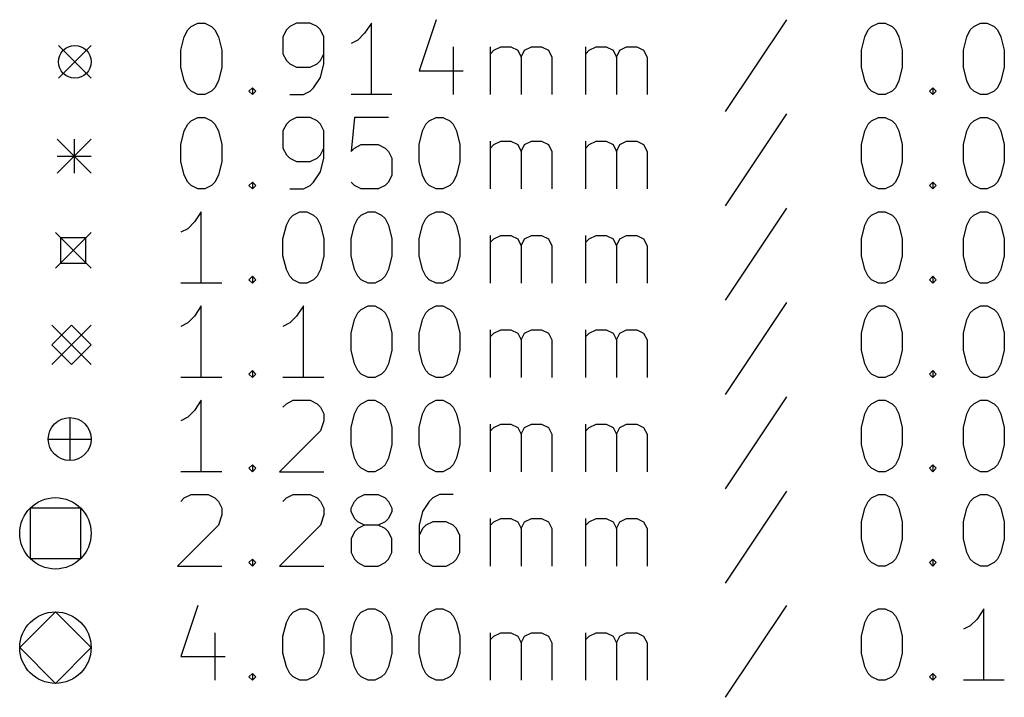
# Model space of a CAD drawing. Extents: x -2 to 158, y -158 to -1.
# Tile 3 of 8: x -2 to 26, y -37 to -18. Entities that reach past the tile are written whole.
import ezdxf

# ---------------------------------------------------------------- set-up
doc = ezdxf.new("R2010")
doc.units = 0
doc.layers.add('BLACK', color=7, linetype='CONTINUOUS')

msp = doc.modelspace()

# ---------------------------------------------------------------- linework, layer by layer
at = {"layer": 'BLACK', "linetype": 'CONTINUOUS'}
for p, q in [((9.655387, -18.4196), (9.179197, -19.848171)), ((19.464912, -18.4196), (17.750627, -20.991028)), ((2.607768, -18.89579), (2.703006, -18.705314)), ((2.703006, -18.705314), (2.798244, -18.610076)), ((2.798244, -18.610076), (2.98872, -18.514838)), ((2.98872, -18.514838), (3.179197, -18.514838)), ((3.179197, -18.514838), (3.369673, -18.610076)), ((3.369673, -18.610076), (3.464911, -18.705314)), ((3.464911, -18.705314), (3.560149, -18.89579)), ((5.464911, -18.705314), (5.369673, -18.89579)), ((5.560149, -18.610076), (5.464911, -18.705314)), ((5.750625, -18.514838), (5.560149, -18.610076)), ((6.131578, -18.514838), (5.750625, -18.514838)), ((6.322054, -18.610076), (6.131578, -18.514838)), ((6.417292, -18.705314), (6.322054, -18.610076)), ((6.51253, -18.89579), (6.417292, -18.705314)), ((7.845863, -18.514838), (7.655387, -18.800552)), ((7.845863, -20.514838), (7.845863, -18.514838)), ((21.655389, -18.89579), (21.750627, -18.705314)), ((21.750627, -18.705314), (21.845865, -18.610076)), ((21.845865, -18.610076), (22.036341, -18.514838)), ((22.036341, -18.514838), (22.226818, -18.514838)), ((22.226818, -18.514838), (22.417294, -18.610076)), ((22.417294, -18.610076), (22.512532, -18.705314)), ((22.512532, -18.705314), (22.60777, -18.89579)), ((24.512532, -18.89579), (24.60777, -18.705314)), ((24.60777, -18.705314), (24.703008, -18.610076)), ((24.703008, -18.610076), (24.893484, -18.514838)), ((24.893484, -18.514838), (25.083961, -18.514838)), ((25.083961, -18.514838), (25.274437, -18.610076)), ((25.274437, -18.610076), (25.369675, -18.705314)), ((25.369675, -18.705314), (25.464913, -18.89579)), ((2.51253, -19.276742), (2.607768, -18.89579)), ((3.560149, -18.89579), (3.655387, -19.276742)), ((5.369673, -18.89579), (5.369673, -19.37198)), ((6.51253, -19.657695), (6.51253, -18.89579)), ((7.464911, -18.991028), (7.274435, -19.086266)), ((7.655387, -18.800552), (7.464911, -18.991028)), ((21.560151, -19.276742), (21.655389, -18.89579)), ((22.60777, -18.89579), (22.703008, -19.276742)), ((24.417294, -19.276742), (24.512532, -18.89579)), ((25.464913, -18.89579), (25.560151, -19.276742)), ((-0.9144, -19.1428), (0, -20.0572)), ((0, -19.1428), (-0.9144, -20.0572)), ((2.51253, -19.752933), (2.51253, -19.276742)), ((3.655387, -19.276742), (3.655387, -19.752933)), ((10.131578, -19.181504), (10.131578, -20.514838)), ((11.179197, -20.514838), (11.179197, -19.181504)), ((11.179197, -19.37198), (11.274435, -19.276742)), ((11.274435, -19.276742), (11.464911, -19.181504)), ((11.464911, -19.181504), (11.750626, -19.181504)), ((11.750626, -19.181504), (11.941102, -19.276742)), ((11.941102, -19.276742), (12.03634, -19.467219)), ((12.03634, -19.467219), (12.131578, -19.276742)), ((12.131578, -19.276742), (12.322054, -19.181504)), ((12.322054, -19.181504), (12.607768, -19.181504)), ((12.607768, -19.181504), (12.798245, -19.276742)), ((12.798245, -19.276742), (12.893483, -19.467219)), ((13.845864, -20.514838), (13.845864, -19.181504)), ((13.845864, -19.37198), (13.941102, -19.276742)), ((13.941102, -19.276742), (14.131578, -19.181504)), ((14.131578, -19.181504), (14.417293, -19.181504)), ((14.417293, -19.181504), (14.607769, -19.276742)), ((14.607769, -19.276742), (14.703007, -19.467219)), ((14.703007, -19.467219), (14.798245, -19.276742)), ((14.798245, -19.276742), (14.988721, -19.181504)), ((14.988721, -19.181504), (15.274435, -19.181504)), ((15.274435, -19.181504), (15.464912, -19.276742)), ((15.464912, -19.276742), (15.56015, -19.467219)), ((21.560151, -19.752933), (21.560151, -19.276742)), ((22.703008, -19.276742), (22.703008, -19.752933)), ((24.417294, -19.752933), (24.417294, -19.276742)), ((25.560151, -19.276742), (25.560151, -19.752933)), ((5.369673, -19.37198), (5.464911, -19.562457)), ((5.464911, -19.562457), (5.560149, -19.657695)), ((6.322054, -19.657695), (6.417292, -19.562457)), ((6.417292, -19.562457), (6.51253, -19.37198)), ((12.03634, -19.467219), (12.03634, -20.514838)), ((12.893483, -19.467219), (12.893483, -20.514838)), ((14.703007, -19.467219), (14.703007, -20.514838)), ((15.56015, -19.467219), (15.56015, -20.514838)), ((2.607768, -20.133885), (2.51253, -19.752933)), ((3.655387, -19.752933), (3.560149, -20.133885)), ((5.560149, -19.657695), (5.750625, -19.752933)), ((5.750625, -19.752933), (6.131578, -19.752933)), ((6.131578, -19.752933), (6.322054, -19.657695)), ((6.417292, -20.038647), (6.51253, -19.657695)), ((21.655389, -20.133885), (21.560151, -19.752933)), ((22.703008, -19.752933), (22.60777, -20.133885)), ((24.512532, -20.133885), (24.417294, -19.752933)), ((25.560151, -19.752933), (25.464913, -20.133885)), ((6.226816, -20.324361), (6.417292, -20.038647)), ((9.179197, -19.848171), (10.417292, -19.848171)), ((2.703006, -20.324361), (2.607768, -20.133885)), ((2.798244, -20.4196), (2.703006, -20.324361)), ((3.464911, -20.324361), (3.369673, -20.4196)), ((3.560149, -20.133885), (3.464911, -20.324361)), ((4.417292, -20.4196), (4.51253, -20.324361)), ((4.51253, -20.324361), (4.607768, -20.4196)), ((4.51253, -20.324361), (4.51253, -20.514838)), ((6.131578, -20.4196), (6.226816, -20.324361)), ((21.750627, -20.324361), (21.655389, -20.133885)), ((21.845865, -20.4196), (21.750627, -20.324361)), ((22.512532, -20.324361), (22.417294, -20.4196)), ((22.60777, -20.133885), (22.512532, -20.324361)), ((23.464913, -20.4196), (23.560151, -20.324361)), ((23.560151, -20.324361), (23.655389, -20.4196)), ((23.560151, -20.324361), (23.560151, -20.514838)), ((24.60777, -20.324361), (24.512532, -20.133885)), ((24.703008, -20.4196), (24.60777, -20.324361)), ((25.369675, -20.324361), (25.274437, -20.4196)), ((25.464913, -20.133885), (25.369675, -20.324361)), ((2.98872, -20.514838), (2.798244, -20.4196)), ((3.179197, -20.514838), (2.98872, -20.514838)), ((3.369673, -20.4196), (3.179197, -20.514838)), ((4.51253, -20.514838), (4.417292, -20.4196)), ((4.607768, -20.4196), (4.51253, -20.514838)), ((5.560149, -20.514838), (5.941101, -20.514838)), ((5.941101, -20.514838), (6.131578, -20.4196)), ((8.417292, -20.514838), (7.274435, -20.514838)), ((22.036341, -20.514838), (21.845865, -20.4196)), ((22.226818, -20.514838), (22.036341, -20.514838)), ((22.417294, -20.4196), (22.226818, -20.514838)), ((23.560151, -20.514838), (23.464913, -20.4196)), ((23.655389, -20.4196), (23.560151, -20.514838)), ((24.893484, -20.514838), (24.703008, -20.4196)), ((25.083961, -20.514838), (24.893484, -20.514838)), ((25.274437, -20.4196), (25.083961, -20.514838)), ((2.798244, -21.250076), (2.98872, -21.154838)), ((2.98872, -21.154838), (3.179197, -21.154838)), ((3.179197, -21.154838), (3.369673, -21.250076)), ((5.750625, -21.154838), (5.560149, -21.250076)), ((6.131578, -21.154838), (5.750625, -21.154838)), ((6.322054, -21.250076), (6.131578, -21.154838)), ((7.369673, -21.154838), (7.274435, -22.107219)), ((8.322054, -21.154838), (7.369673, -21.154838)), ((9.464911, -21.250076), (9.655387, -21.154838)), ((9.655387, -21.154838), (9.845864, -21.154838)), ((9.845864, -21.154838), (10.03634, -21.250076)), ((19.464912, -21.0596), (17.750627, -23.631028)), ((21.845865, -21.250076), (22.036341, -21.154838)), ((22.036341, -21.154838), (22.226818, -21.154838)), ((22.226818, -21.154838), (22.417294, -21.250076)), ((24.703008, -21.250076), (24.893484, -21.154838)), ((24.893484, -21.154838), (25.083961, -21.154838)), ((25.083961, -21.154838), (25.274437, -21.250076)), ((2.607768, -21.53579), (2.703006, -21.345314)), ((2.703006, -21.345314), (2.798244, -21.250076)), ((3.369673, -21.250076), (3.464911, -21.345314)), ((3.464911, -21.345314), (3.560149, -21.53579)), ((5.464911, -21.345314), (5.369673, -21.53579)), ((5.560149, -21.250076), (5.464911, -21.345314)), ((6.417292, -21.345314), (6.322054, -21.250076)), ((6.51253, -21.53579), (6.417292, -21.345314)), ((9.274435, -21.53579), (9.369673, -21.345314)), ((9.369673, -21.345314), (9.464911, -21.250076)), ((10.03634, -21.250076), (10.131578, -21.345314)), ((10.131578, -21.345314), (10.226816, -21.53579)), ((21.655389, -21.53579), (21.750627, -21.345314)), ((21.750627, -21.345314), (21.845865, -21.250076)), ((22.417294, -21.250076), (22.512532, -21.345314)), ((22.512532, -21.345314), (22.60777, -21.53579)), ((24.512532, -21.53579), (24.60777, -21.345314)), ((24.60777, -21.345314), (24.703008, -21.250076)), ((25.274437, -21.250076), (25.369675, -21.345314)), ((25.369675, -21.345314), (25.464913, -21.53579)), ((-0.95, -21.765), (0, -22.715)), ((0, -21.765), (-0.95, -22.715)), ((-0.475, -21.765), (-0.475, -22.715)), ((2.51253, -21.916742), (2.607768, -21.53579)), ((3.560149, -21.53579), (3.655387, -21.916742)), ((5.369673, -21.53579), (5.369673, -22.01198)), ((6.51253, -22.297695), (6.51253, -21.53579)), ((9.179197, -21.916742), (9.274435, -21.53579)), ((10.226816, -21.53579), (10.322054, -21.916742)), ((21.560151, -21.916742), (21.655389, -21.53579)), ((22.60777, -21.53579), (22.703008, -21.916742)), ((24.417294, -21.916742), (24.512532, -21.53579)), ((25.464913, -21.53579), (25.560151, -21.916742)), ((2.51253, -22.392933), (2.51253, -21.916742)), ((3.655387, -21.916742), (3.655387, -22.392933)), ((5.369673, -22.01198), (5.464911, -22.202457)), ((6.417292, -22.202457), (6.51253, -22.01198)), ((7.274435, -22.107219), (7.369673, -22.01198)), ((7.369673, -22.01198), (7.560149, -21.916742)), ((7.560149, -21.916742), (8.03634, -21.916742)), ((8.03634, -21.916742), (8.226816, -22.01198)), ((8.226816, -22.01198), (8.322054, -22.107219)), ((9.179197, -22.392933), (9.179197, -21.916742)), ((10.322054, -21.916742), (10.322054, -22.392933)), ((11.179197, -23.154838), (11.179197, -21.821504)), ((11.179197, -22.01198), (11.274435, -21.916742)), ((11.274435, -21.916742), (11.464911, -21.821504)), ((11.464911, -21.821504), (11.750626, -21.821504)), ((11.750626, -21.821504), (11.941102, -21.916742)), ((11.941102, -21.916742), (12.03634, -22.107219)), ((12.03634, -22.107219), (12.131578, -21.916742)), ((12.131578, -21.916742), (12.322054, -21.821504)), ((12.322054, -21.821504), (12.607768, -21.821504)), ((12.607768, -21.821504), (12.798245, -21.916742)), ((12.798245, -21.916742), (12.893483, -22.107219)), ((13.845864, -23.154838), (13.845864, -21.821504)), ((13.845864, -22.01198), (13.941102, -21.916742)), ((13.941102, -21.916742), (14.131578, -21.821504)), ((14.131578, -21.821504), (14.417293, -21.821504)), ((14.417293, -21.821504), (14.607769, -21.916742)), ((14.607769, -21.916742), (14.703007, -22.107219)), ((14.703007, -22.107219), (14.798245, -21.916742)), ((14.798245, -21.916742), (14.988721, -21.821504)), ((14.988721, -21.821504), (15.274435, -21.821504)), ((15.274435, -21.821504), (15.464912, -21.916742)), ((15.464912, -21.916742), (15.56015, -22.107219)), ((21.560151, -22.392933), (21.560151, -21.916742)), ((22.703008, -21.916742), (22.703008, -22.392933)), ((24.417294, -22.392933), (24.417294, -21.916742)), ((25.560151, -21.916742), (25.560151, -22.392933)), ((-0.95, -22.24), (0, -22.24)), ((5.464911, -22.202457), (5.560149, -22.297695)), ((5.560149, -22.297695), (5.750625, -22.392933)), ((6.131578, -22.392933), (6.322054, -22.297695)), ((6.322054, -22.297695), (6.417292, -22.202457)), ((6.417292, -22.678647), (6.51253, -22.297695)), ((8.322054, -22.107219), (8.417292, -22.297695)), ((8.417292, -22.297695), (8.417292, -22.773885)), ((12.03634, -22.107219), (12.03634, -23.154838)), ((12.893483, -22.107219), (12.893483, -23.154838)), ((14.703007, -22.107219), (14.703007, -23.154838)), ((15.56015, -22.107219), (15.56015, -23.154838)), ((2.607768, -22.773885), (2.51253, -22.392933)), ((3.655387, -22.392933), (3.560149, -22.773885)), ((5.750625, -22.392933), (6.131578, -22.392933)), ((9.274435, -22.773885), (9.179197, -22.392933)), ((10.322054, -22.392933), (10.226816, -22.773885)), ((21.655389, -22.773885), (21.560151, -22.392933)), ((22.703008, -22.392933), (22.60777, -22.773885)), ((24.512532, -22.773885), (24.417294, -22.392933)), ((25.560151, -22.392933), (25.464913, -22.773885)), ((2.703006, -22.964361), (2.607768, -22.773885)), ((3.560149, -22.773885), (3.464911, -22.964361)), ((6.226816, -22.964361), (6.417292, -22.678647)), ((8.417292, -22.773885), (8.322054, -22.964361)), ((9.369673, -22.964361), (9.274435, -22.773885)), ((10.226816, -22.773885), (10.131578, -22.964361)), ((21.750627, -22.964361), (21.655389, -22.773885)), ((22.60777, -22.773885), (22.512532, -22.964361)), ((24.60777, -22.964361), (24.512532, -22.773885)), ((25.464913, -22.773885), (25.369675, -22.964361)), ((2.798244, -23.0596), (2.703006, -22.964361)), ((2.98872, -23.154838), (2.798244, -23.0596)), ((3.369673, -23.0596), (3.179197, -23.154838)), ((3.464911, -22.964361), (3.369673, -23.0596)), ((4.417292, -23.0596), (4.51253, -22.964361)), ((4.51253, -23.154838), (4.417292, -23.0596)), ((4.51253, -22.964361), (4.607768, -23.0596)), ((4.51253, -22.964361), (4.51253, -23.154838)), ((4.607768, -23.0596), (4.51253, -23.154838)), ((5.941101, -23.154838), (6.131578, -23.0596)), ((6.131578, -23.0596), (6.226816, -22.964361)), ((7.369673, -23.0596), (7.274435, -22.964361)), ((7.560149, -23.154838), (7.369673, -23.0596)), ((8.226816, -23.0596), (8.03634, -23.154838)), ((8.322054, -22.964361), (8.226816, -23.0596)), ((9.464911, -23.0596), (9.369673, -22.964361)), ((9.655387, -23.154838), (9.464911, -23.0596)), ((10.03634, -23.0596), (9.845864, -23.154838)), ((10.131578, -22.964361), (10.03634, -23.0596)), ((21.845865, -23.0596), (21.750627, -22.964361)), ((22.036341, -23.154838), (21.845865, -23.0596)), ((22.417294, -23.0596), (22.226818, -23.154838)), ((22.512532, -22.964361), (22.417294, -23.0596)), ((23.464913, -23.0596), (23.560151, -22.964361)), ((23.560151, -23.154838), (23.464913, -23.0596)), ((23.560151, -22.964361), (23.655389, -23.0596)), ((23.560151, -22.964361), (23.560151, -23.154838)), ((23.655389, -23.0596), (23.560151, -23.154838)), ((24.703008, -23.0596), (24.60777, -22.964361)), ((24.893484, -23.154838), (24.703008, -23.0596)), ((25.274437, -23.0596), (25.083961, -23.154838)), ((25.369675, -22.964361), (25.274437, -23.0596)), ((3.179197, -23.154838), (2.98872, -23.154838)), ((5.560149, -23.154838), (5.941101, -23.154838)), ((8.03634, -23.154838), (7.560149, -23.154838)), ((9.845864, -23.154838), (9.655387, -23.154838)), ((22.226818, -23.154838), (22.036341, -23.154838)), ((25.083961, -23.154838), (24.893484, -23.154838)), ((19.464912, -23.6996), (17.750627, -26.271028)), ((3.083958, -23.794838), (2.893482, -24.080552)), ((3.083958, -25.794838), (3.083958, -23.794838)), ((5.560149, -23.985314), (5.655387, -23.890076)), ((5.655387, -23.890076), (5.845863, -23.794838)), ((5.845863, -23.794838), (6.03634, -23.794838)), ((6.03634, -23.794838), (6.226816, -23.890076)), ((6.226816, -23.890076), (6.322054, -23.985314)), ((7.464911, -23.985314), (7.560149, -23.890076)), ((7.560149, -23.890076), (7.750625, -23.794838)), ((7.750625, -23.794838), (7.941102, -23.794838)), ((7.941102, -23.794838), (8.131578, -23.890076)), ((8.131578, -23.890076), (8.226816, -23.985314)), ((9.369673, -23.985314), (9.464911, -23.890076)), ((9.464911, -23.890076), (9.655387, -23.794838)), ((9.655387, -23.794838), (9.845864, -23.794838)), ((9.845864, -23.794838), (10.03634, -23.890076)), ((10.03634, -23.890076), (10.131578, -23.985314)), ((21.750627, -23.985314), (21.845865, -23.890076)), ((21.845865, -23.890076), (22.036341, -23.794838)), ((22.036341, -23.794838), (22.226818, -23.794838)), ((22.226818, -23.794838), (22.417294, -23.890076)), ((22.417294, -23.890076), (22.512532, -23.985314)), ((24.60777, -23.985314), (24.703008, -23.890076)), ((24.703008, -23.890076), (24.893484, -23.794838)), ((24.893484, -23.794838), (25.083961, -23.794838)), ((25.083961, -23.794838), (25.274437, -23.890076)), ((25.274437, -23.890076), (25.369675, -23.985314)), ((2.893482, -24.080552), (2.703006, -24.271028)), ((5.369673, -24.556742), (5.464911, -24.17579)), ((5.464911, -24.17579), (5.560149, -23.985314)), ((6.322054, -23.985314), (6.417292, -24.17579)), ((6.417292, -24.17579), (6.51253, -24.556742)), ((7.274435, -24.556742), (7.369673, -24.17579)), ((7.369673, -24.17579), (7.464911, -23.985314)), ((8.226816, -23.985314), (8.322054, -24.17579)), ((8.322054, -24.17579), (8.417292, -24.556742)), ((9.179197, -24.556742), (9.274435, -24.17579)), ((9.274435, -24.17579), (9.369673, -23.985314)), ((10.131578, -23.985314), (10.226816, -24.17579)), ((10.226816, -24.17579), (10.322054, -24.556742)), ((21.560151, -24.556742), (21.655389, -24.17579)), ((21.655389, -24.17579), (21.750627, -23.985314)), ((22.512532, -23.985314), (22.60777, -24.17579)), ((22.60777, -24.17579), (22.703008, -24.556742)), ((24.417294, -24.556742), (24.512532, -24.17579)), ((24.512532, -24.17579), (24.60777, -23.985314)), ((25.369675, -23.985314), (25.464913, -24.17579)), ((25.464913, -24.17579), (25.560151, -24.556742)), ((-1, -24.38), (0, -25.38)), ((0, -24.38), (-1, -25.38)), ((-0.146443, -24.526443), (-0.853557, -24.526443)), ((-0.853557, -24.526443), (-0.853557, -25.233557)), ((-0.146443, -25.233557), (-0.146443, -24.526443)), ((2.703006, -24.271028), (2.51253, -24.366266)), ((11.179197, -25.794838), (11.179197, -24.461504)), ((11.274435, -24.556742), (11.464911, -24.461504)), ((11.464911, -24.461504), (11.750626, -24.461504)), ((11.750626, -24.461504), (11.941102, -24.556742)), ((12.131578, -24.556742), (12.322054, -24.461504)), ((12.322054, -24.461504), (12.607768, -24.461504)), ((12.607768, -24.461504), (12.798245, -24.556742)), ((13.845864, -25.794838), (13.845864, -24.461504)), ((13.941102, -24.556742), (14.131578, -24.461504)), ((14.131578, -24.461504), (14.417293, -24.461504)), ((14.417293, -24.461504), (14.607769, -24.556742)), ((14.798245, -24.556742), (14.988721, -24.461504)), ((14.988721, -24.461504), (15.274435, -24.461504)), ((15.274435, -24.461504), (15.464912, -24.556742)), ((5.369673, -25.032933), (5.369673, -24.556742)), ((6.51253, -24.556742), (6.51253, -25.032933)), ((7.274435, -25.032933), (7.274435, -24.556742)), ((8.417292, -24.556742), (8.417292, -25.032933)), ((9.179197, -25.032933), (9.179197, -24.556742)), ((10.322054, -24.556742), (10.322054, -25.032933)), ((11.179197, -24.65198), (11.274435, -24.556742)), ((11.941102, -24.556742), (12.03634, -24.747219)), ((12.03634, -24.747219), (12.131578, -24.556742)), ((12.03634, -24.747219), (12.03634, -25.794838)), ((12.798245, -24.556742), (12.893483, -24.747219)), ((12.893483, -24.747219), (12.893483, -25.794838)), ((13.845864, -24.65198), (13.941102, -24.556742)), ((14.607769, -24.556742), (14.703007, -24.747219)), ((14.703007, -24.747219), (14.798245, -24.556742)), ((14.703007, -24.747219), (14.703007, -25.794838)), ((15.464912, -24.556742), (15.56015, -24.747219)), ((15.56015, -24.747219), (15.56015, -25.794838)), ((21.560151, -25.032933), (21.560151, -24.556742)), ((22.703008, -24.556742), (22.703008, -25.032933)), ((24.417294, -25.032933), (24.417294, -24.556742)), ((25.560151, -24.556742), (25.560151, -25.032933)), ((5.464911, -25.413885), (5.369673, -25.032933)), ((6.51253, -25.032933), (6.417292, -25.413885)), ((7.369673, -25.413885), (7.274435, -25.032933)), ((8.417292, -25.032933), (8.322054, -25.413885)), ((9.274435, -25.413885), (9.179197, -25.032933)), ((10.322054, -25.032933), (10.226816, -25.413885)), ((21.655389, -25.413885), (21.560151, -25.032933)), ((22.703008, -25.032933), (22.60777, -25.413885)), ((24.512532, -25.413885), (24.417294, -25.032933)), ((25.560151, -25.032933), (25.464913, -25.413885)), ((-0.853557, -25.233557), (-0.146443, -25.233557)), ((4.417292, -25.6996), (4.51253, -25.604361)), ((4.51253, -25.604361), (4.607768, -25.6996)), ((4.51253, -25.604361), (4.51253, -25.794838)), ((5.560149, -25.604361), (5.464911, -25.413885)), ((5.655387, -25.6996), (5.560149, -25.604361)), ((6.322054, -25.604361), (6.226816, -25.6996)), ((6.417292, -25.413885), (6.322054, -25.604361)), ((7.464911, -25.604361), (7.369673, -25.413885)), ((7.560149, -25.6996), (7.464911, -25.604361)), ((8.226816, -25.604361), (8.131578, -25.6996)), ((8.322054, -25.413885), (8.226816, -25.604361)), ((9.369673, -25.604361), (9.274435, -25.413885)), ((9.464911, -25.6996), (9.369673, -25.604361)), ((10.131578, -25.604361), (10.03634, -25.6996)), ((10.226816, -25.413885), (10.131578, -25.604361)), ((21.750627, -25.604361), (21.655389, -25.413885)), ((21.845865, -25.6996), (21.750627, -25.604361)), ((22.512532, -25.604361), (22.417294, -25.6996)), ((22.60777, -25.413885), (22.512532, -25.604361)), ((23.464913, -25.6996), (23.560151, -25.604361)), ((23.560151, -25.604361), (23.655389, -25.6996)), ((23.560151, -25.604361), (23.560151, -25.794838)), ((24.60777, -25.604361), (24.512532, -25.413885)), ((24.703008, -25.6996), (24.60777, -25.604361)), ((25.369675, -25.604361), (25.274437, -25.6996)), ((25.464913, -25.413885), (25.369675, -25.604361)), ((3.655387, -25.794838), (2.51253, -25.794838)), ((4.51253, -25.794838), (4.417292, -25.6996)), ((4.607768, -25.6996), (4.51253, -25.794838)), ((5.845863, -25.794838), (5.655387, -25.6996)), ((6.03634, -25.794838), (5.845863, -25.794838)), ((6.226816, -25.6996), (6.03634, -25.794838)), ((7.750625, -25.794838), (7.560149, -25.6996)), ((7.941102, -25.794838), (7.750625, -25.794838)), ((8.131578, -25.6996), (7.941102, -25.794838)), ((9.655387, -25.794838), (9.464911, -25.6996)), ((9.845864, -25.794838), (9.655387, -25.794838)), ((10.03634, -25.6996), (9.845864, -25.794838)), ((22.036341, -25.794838), (21.845865, -25.6996)), ((22.226818, -25.794838), (22.036341, -25.794838)), ((22.417294, -25.6996), (22.226818, -25.794838)), ((23.560151, -25.794838), (23.464913, -25.6996)), ((23.655389, -25.6996), (23.560151, -25.794838)), ((24.893484, -25.794838), (24.703008, -25.6996)), ((25.083961, -25.794838), (24.893484, -25.794838)), ((25.274437, -25.6996), (25.083961, -25.794838)), ((3.083958, -26.434838), (2.893482, -26.720552)), ((3.083958, -28.434838), (3.083958, -26.434838)), ((5.941101, -26.434838), (5.750625, -26.720552)), ((5.941101, -28.434838), (5.941101, -26.434838)), ((7.560149, -26.530076), (7.750625, -26.434838)), ((7.750625, -26.434838), (7.941102, -26.434838)), ((7.941102, -26.434838), (8.131578, -26.530076)), ((9.464911, -26.530076), (9.655387, -26.434838)), ((9.655387, -26.434838), (9.845864, -26.434838)), ((9.845864, -26.434838), (10.03634, -26.530076)), ((19.464912, -26.3396), (17.750627, -28.911028)), ((21.845865, -26.530076), (22.036341, -26.434838)), ((22.036341, -26.434838), (22.226818, -26.434838)), ((22.226818, -26.434838), (22.417294, -26.530076)), ((24.703008, -26.530076), (24.893484, -26.434838)), ((24.893484, -26.434838), (25.083961, -26.434838)), ((25.083961, -26.434838), (25.274437, -26.530076)), ((2.893482, -26.720552), (2.703006, -26.911028)), ((5.750625, -26.720552), (5.560149, -26.911028)), ((7.369673, -26.81579), (7.464911, -26.625314)), ((7.464911, -26.625314), (7.560149, -26.530076)), ((8.131578, -26.530076), (8.226816, -26.625314)), ((8.226816, -26.625314), (8.322054, -26.81579)), ((9.274435, -26.81579), (9.369673, -26.625314)), ((9.369673, -26.625314), (9.464911, -26.530076)), ((10.03634, -26.530076), (10.131578, -26.625314)), ((10.131578, -26.625314), (10.226816, -26.81579)), ((21.655389, -26.81579), (21.750627, -26.625314)), ((21.750627, -26.625314), (21.845865, -26.530076)), ((22.417294, -26.530076), (22.512532, -26.625314)), ((22.512532, -26.625314), (22.60777, -26.81579)), ((24.512532, -26.81579), (24.60777, -26.625314)), ((24.60777, -26.625314), (24.703008, -26.530076)), ((25.274437, -26.530076), (25.369675, -26.625314)), ((25.369675, -26.625314), (25.464913, -26.81579)), ((-1.1, -26.97), (0, -28.07)), ((0, -26.97), (-1.1, -28.07)), ((-0.55, -26.97), (-1.1, -27.52)), ((0, -27.52), (-0.55, -26.97)), ((2.703006, -26.911028), (2.51253, -27.006266)), ((5.560149, -26.911028), (5.369673, -27.006266)), ((7.274435, -27.196742), (7.369673, -26.81579)), ((8.322054, -26.81579), (8.417292, -27.196742)), ((9.179197, -27.196742), (9.274435, -26.81579)), ((10.226816, -26.81579), (10.322054, -27.196742)), ((21.560151, -27.196742), (21.655389, -26.81579)), ((22.60777, -26.81579), (22.703008, -27.196742)), ((24.417294, -27.196742), (24.512532, -26.81579)), ((25.464913, -26.81579), (25.560151, -27.196742)), ((7.274435, -27.672933), (7.274435, -27.196742)), ((8.417292, -27.196742), (8.417292, -27.672933)), ((9.179197, -27.672933), (9.179197, -27.196742)), ((10.322054, -27.196742), (10.322054, -27.672933)), ((11.179197, -28.434838), (11.179197, -27.101504)), ((11.179197, -27.29198), (11.274435, -27.196742)), ((11.274435, -27.196742), (11.464911, -27.101504)), ((11.464911, -27.101504), (11.750626, -27.101504)), ((11.750626, -27.101504), (11.941102, -27.196742)), ((11.941102, -27.196742), (12.03634, -27.387219)), ((12.03634, -27.387219), (12.131578, -27.196742)), ((12.131578, -27.196742), (12.322054, -27.101504)), ((12.322054, -27.101504), (12.607768, -27.101504)), ((12.607768, -27.101504), (12.798245, -27.196742)), ((12.798245, -27.196742), (12.893483, -27.387219)), ((13.845864, -28.434838), (13.845864, -27.101504)), ((13.845864, -27.29198), (13.941102, -27.196742)), ((13.941102, -27.196742), (14.131578, -27.101504)), ((14.131578, -27.101504), (14.417293, -27.101504)), ((14.417293, -27.101504), (14.607769, -27.196742)), ((14.607769, -27.196742), (14.703007, -27.387219)), ((14.703007, -27.387219), (14.798245, -27.196742)), ((14.798245, -27.196742), (14.988721, -27.101504)), ((14.988721, -27.101504), (15.274435, -27.101504)), ((15.274435, -27.101504), (15.464912, -27.196742)), ((15.464912, -27.196742), (15.56015, -27.387219)), ((21.560151, -27.672933), (21.560151, -27.196742)), ((22.703008, -27.196742), (22.703008, -27.672933)), ((24.417294, -27.672933), (24.417294, -27.196742)), ((25.560151, -27.196742), (25.560151, -27.672933)), ((-1.1, -27.52), (-0.55, -28.07)), ((-0.55, -28.07), (0, -27.52)), ((12.03634, -27.387219), (12.03634, -28.434838)), ((12.893483, -27.387219), (12.893483, -28.434838)), ((14.703007, -27.387219), (14.703007, -28.434838)), ((15.56015, -27.387219), (15.56015, -28.434838)), ((7.369673, -28.053885), (7.274435, -27.672933)), ((8.417292, -27.672933), (8.322054, -28.053885)), ((9.274435, -28.053885), (9.179197, -27.672933)), ((10.322054, -27.672933), (10.226816, -28.053885)), ((21.655389, -28.053885), (21.560151, -27.672933)), ((22.703008, -27.672933), (22.60777, -28.053885)), ((24.512532, -28.053885), (24.417294, -27.672933)), ((25.560151, -27.672933), (25.464913, -28.053885)), ((7.464911, -28.244361), (7.369673, -28.053885)), ((8.322054, -28.053885), (8.226816, -28.244361)), ((9.369673, -28.244361), (9.274435, -28.053885)), ((10.226816, -28.053885), (10.131578, -28.244361)), ((21.750627, -28.244361), (21.655389, -28.053885)), ((22.60777, -28.053885), (22.512532, -28.244361)), ((24.60777, -28.244361), (24.512532, -28.053885)), ((25.464913, -28.053885), (25.369675, -28.244361)), ((4.417292, -28.3396), (4.51253, -28.244361)), ((4.51253, -28.434838), (4.417292, -28.3396)), ((4.51253, -28.244361), (4.607768, -28.3396)), ((4.51253, -28.244361), (4.51253, -28.434838)), ((4.607768, -28.3396), (4.51253, -28.434838)), ((7.560149, -28.3396), (7.464911, -28.244361)), ((7.750625, -28.434838), (7.560149, -28.3396)), ((8.131578, -28.3396), (7.941102, -28.434838)), ((8.226816, -28.244361), (8.131578, -28.3396)), ((9.464911, -28.3396), (9.369673, -28.244361)), ((9.655387, -28.434838), (9.464911, -28.3396)), ((10.03634, -28.3396), (9.845864, -28.434838)), ((10.131578, -28.244361), (10.03634, -28.3396)), ((21.845865, -28.3396), (21.750627, -28.244361)), ((22.036341, -28.434838), (21.845865, -28.3396)), ((22.417294, -28.3396), (22.226818, -28.434838)), ((22.512532, -28.244361), (22.417294, -28.3396)), ((23.464913, -28.3396), (23.560151, -28.244361)), ((23.560151, -28.434838), (23.464913, -28.3396)), ((23.560151, -28.244361), (23.655389, -28.3396)), ((23.560151, -28.244361), (23.560151, -28.434838)), ((23.655389, -28.3396), (23.560151, -28.434838)), ((24.703008, -28.3396), (24.60777, -28.244361)), ((24.893484, -28.434838), (24.703008, -28.3396)), ((25.274437, -28.3396), (25.083961, -28.434838)), ((25.369675, -28.244361), (25.274437, -28.3396)), ((3.655387, -28.434838), (2.51253, -28.434838)), ((6.51253, -28.434838), (5.369673, -28.434838)), ((7.941102, -28.434838), (7.750625, -28.434838)), ((9.845864, -28.434838), (9.655387, -28.434838)), ((22.226818, -28.434838), (22.036341, -28.434838)), ((25.083961, -28.434838), (24.893484, -28.434838)), ((3.083958, -29.074838), (2.893482, -29.360552)), ((3.083958, -31.074838), (3.083958, -29.074838)), ((5.369673, -29.265314), (5.464911, -29.170076)), ((5.464911, -29.170076), (5.655387, -29.074838)), ((5.655387, -29.074838), (6.131578, -29.074838)), ((6.131578, -29.074838), (6.322054, -29.170076)), ((6.322054, -29.170076), (6.417292, -29.265314)), ((7.464911, -29.265314), (7.560149, -29.170076)), ((7.560149, -29.170076), (7.750625, -29.074838)), ((7.750625, -29.074838), (7.941102, -29.074838)), ((7.941102, -29.074838), (8.131578, -29.170076)), ((8.131578, -29.170076), (8.226816, -29.265314)), ((9.369673, -29.265314), (9.464911, -29.170076)), ((9.464911, -29.170076), (9.655387, -29.074838)), ((9.655387, -29.074838), (9.845864, -29.074838)), ((9.845864, -29.074838), (10.03634, -29.170076)), ((10.03634, -29.170076), (10.131578, -29.265314)), ((19.464912, -28.9796), (17.750627, -31.551028)), ((21.750627, -29.265314), (21.845865, -29.170076)), ((21.845865, -29.170076), (22.036341, -29.074838)), ((22.036341, -29.074838), (22.226818, -29.074838)), ((22.226818, -29.074838), (22.417294, -29.170076)), ((22.417294, -29.170076), (22.512532, -29.265314)), ((24.60777, -29.265314), (24.703008, -29.170076)), ((24.703008, -29.170076), (24.893484, -29.074838)), ((24.893484, -29.074838), (25.083961, -29.074838)), ((25.083961, -29.074838), (25.274437, -29.170076)), ((25.274437, -29.170076), (25.369675, -29.265314)), ((2.893482, -29.360552), (2.703006, -29.551028)), ((6.417292, -29.265314), (6.51253, -29.45579)), ((6.51253, -29.45579), (6.51253, -29.646266)), ((7.274435, -29.836742), (7.369673, -29.45579)), ((7.369673, -29.45579), (7.464911, -29.265314)), ((8.226816, -29.265314), (8.322054, -29.45579)), ((8.322054, -29.45579), (8.417292, -29.836742)), ((9.179197, -29.836742), (9.274435, -29.45579)), ((9.274435, -29.45579), (9.369673, -29.265314)), ((10.131578, -29.265314), (10.226816, -29.45579)), ((10.226816, -29.45579), (10.322054, -29.836742)), ((21.560151, -29.836742), (21.655389, -29.45579)), ((21.655389, -29.45579), (21.750627, -29.265314)), ((22.512532, -29.265314), (22.60777, -29.45579)), ((22.60777, -29.45579), (22.703008, -29.836742)), ((24.417294, -29.836742), (24.512532, -29.45579)), ((24.512532, -29.45579), (24.60777, -29.265314)), ((25.369675, -29.265314), (25.464913, -29.45579)), ((25.464913, -29.45579), (25.560151, -29.836742)), ((-0.6, -29.56), (-0.6, -30.76)), ((2.703006, -29.551028), (2.51253, -29.646266)), ((6.51253, -29.646266), (6.417292, -29.93198)), ((11.179197, -31.074838), (11.179197, -29.741504)), ((11.274435, -29.836742), (11.464911, -29.741504)), ((11.464911, -29.741504), (11.750626, -29.741504)), ((11.750626, -29.741504), (11.941102, -29.836742)), ((12.131578, -29.836742), (12.322054, -29.741504)), ((12.322054, -29.741504), (12.607768, -29.741504)), ((12.607768, -29.741504), (12.798245, -29.836742)), ((13.845864, -31.074838), (13.845864, -29.741504)), ((13.941102, -29.836742), (14.131578, -29.741504)), ((14.131578, -29.741504), (14.417293, -29.741504)), ((14.417293, -29.741504), (14.607769, -29.836742)), ((14.798245, -29.836742), (14.988721, -29.741504)), ((14.988721, -29.741504), (15.274435, -29.741504)), ((15.274435, -29.741504), (15.464912, -29.836742)), ((6.417292, -29.93198), (5.274435, -31.074838)), ((7.274435, -30.312933), (7.274435, -29.836742)), ((8.417292, -29.836742), (8.417292, -30.312933)), ((9.179197, -30.312933), (9.179197, -29.836742)), ((10.322054, -29.836742), (10.322054, -30.312933)), ((11.179197, -29.93198), (11.274435, -29.836742)), ((11.941102, -29.836742), (12.03634, -30.027219)), ((12.03634, -30.027219), (12.131578, -29.836742)), ((12.03634, -30.027219), (12.03634, -31.074838)), ((12.798245, -29.836742), (12.893483, -30.027219)), ((12.893483, -30.027219), (12.893483, -31.074838)), ((13.845864, -29.93198), (13.941102, -29.836742)), ((14.607769, -29.836742), (14.703007, -30.027219)), ((14.703007, -30.027219), (14.798245, -29.836742)), ((14.703007, -30.027219), (14.703007, -31.074838)), ((15.464912, -29.836742), (15.56015, -30.027219)), ((15.56015, -30.027219), (15.56015, -31.074838)), ((21.560151, -30.312933), (21.560151, -29.836742)), ((22.703008, -29.836742), (22.703008, -30.312933)), ((24.417294, -30.312933), (24.417294, -29.836742)), ((25.560151, -29.836742), (25.560151, -30.312933)), ((-1.2, -30.16), (0, -30.16)), ((7.369673, -30.693885), (7.274435, -30.312933)), ((8.417292, -30.312933), (8.322054, -30.693885)), ((9.274435, -30.693885), (9.179197, -30.312933)), ((10.322054, -30.312933), (10.226816, -30.693885)), ((21.655389, -30.693885), (21.560151, -30.312933)), ((22.703008, -30.312933), (22.60777, -30.693885)), ((24.512532, -30.693885), (24.417294, -30.312933)), ((25.560151, -30.312933), (25.464913, -30.693885)), ((7.464911, -30.884361), (7.369673, -30.693885)), ((8.322054, -30.693885), (8.226816, -30.884361)), ((9.369673, -30.884361), (9.274435, -30.693885)), ((10.226816, -30.693885), (10.131578, -30.884361)), ((21.750627, -30.884361), (21.655389, -30.693885)), ((22.60777, -30.693885), (22.512532, -30.884361)), ((24.60777, -30.884361), (24.512532, -30.693885)), ((25.464913, -30.693885), (25.369675, -30.884361)), ((3.655387, -31.074838), (2.51253, -31.074838)), ((4.417292, -30.9796), (4.51253, -30.884361)), ((4.51253, -31.074838), (4.417292, -30.9796)), ((4.51253, -30.884361), (4.607768, -30.9796)), ((4.51253, -30.884361), (4.51253, -31.074838)), ((4.607768, -30.9796), (4.51253, -31.074838)), ((5.274435, -31.074838), (6.51253, -31.074838)), ((7.560149, -30.9796), (7.464911, -30.884361)), ((7.750625, -31.074838), (7.560149, -30.9796)), ((7.941102, -31.074838), (7.750625, -31.074838)), ((8.131578, -30.9796), (7.941102, -31.074838)), ((8.226816, -30.884361), (8.131578, -30.9796)), ((9.464911, -30.9796), (9.369673, -30.884361)), ((9.655387, -31.074838), (9.464911, -30.9796)), ((9.845864, -31.074838), (9.655387, -31.074838)), ((10.03634, -30.9796), (9.845864, -31.074838)), ((10.131578, -30.884361), (10.03634, -30.9796)), ((21.845865, -30.9796), (21.750627, -30.884361)), ((22.036341, -31.074838), (21.845865, -30.9796)), ((22.226818, -31.074838), (22.036341, -31.074838)), ((22.417294, -30.9796), (22.226818, -31.074838)), ((22.512532, -30.884361), (22.417294, -30.9796)), ((23.464913, -30.9796), (23.560151, -30.884361)), ((23.560151, -31.074838), (23.464913, -30.9796)), ((23.560151, -30.884361), (23.655389, -30.9796)), ((23.560151, -30.884361), (23.560151, -31.074838)), ((23.655389, -30.9796), (23.560151, -31.074838)), ((24.703008, -30.9796), (24.60777, -30.884361)), ((24.893484, -31.074838), (24.703008, -30.9796)), ((25.083961, -31.074838), (24.893484, -31.074838)), ((25.274437, -30.9796), (25.083961, -31.074838)), ((25.369675, -30.884361), (25.274437, -30.9796)), ((19.464912, -31.6196), (17.750627, -34.191028)), ((2.51253, -31.905314), (2.607768, -31.810076)), ((2.607768, -31.810076), (2.798244, -31.714838)), ((2.798244, -31.714838), (3.274435, -31.714838)), ((3.274435, -31.714838), (3.464911, -31.810076)), ((3.464911, -31.810076), (3.560149, -31.905314)), ((3.560149, -31.905314), (3.655387, -32.09579)), ((5.369673, -31.905314), (5.464911, -31.810076)), ((5.464911, -31.810076), (5.655387, -31.714838)), ((5.655387, -31.714838), (6.131578, -31.714838)), ((6.131578, -31.714838), (6.322054, -31.810076)), ((6.322054, -31.810076), (6.417292, -31.905314)), ((6.417292, -31.905314), (6.51253, -32.09579)), ((7.274435, -32.09579), (7.369673, -31.905314)), ((7.369673, -31.905314), (7.464911, -31.810076)), ((7.464911, -31.810076), (7.655387, -31.714838)), ((7.655387, -31.714838), (8.03634, -31.714838)), ((8.03634, -31.714838), (8.226816, -31.810076)), ((8.226816, -31.810076), (8.322054, -31.905314)), ((8.322054, -31.905314), (8.417292, -32.09579)), ((9.464911, -31.905314), (9.274435, -32.191028)), ((9.560149, -31.810076), (9.464911, -31.905314)), ((9.750625, -31.714838), (9.560149, -31.810076)), ((10.131578, -31.714838), (9.750625, -31.714838)), ((21.655389, -32.09579), (21.750627, -31.905314)), ((21.750627, -31.905314), (21.845865, -31.810076)), ((21.845865, -31.810076), (22.036341, -31.714838)), ((22.036341, -31.714838), (22.226818, -31.714838)), ((22.226818, -31.714838), (22.417294, -31.810076)), ((22.417294, -31.810076), (22.512532, -31.905314)), ((22.512532, -31.905314), (22.60777, -32.09579)), ((24.512532, -32.09579), (24.60777, -31.905314)), ((24.60777, -31.905314), (24.703008, -31.810076)), ((24.703008, -31.810076), (24.893484, -31.714838)), ((24.893484, -31.714838), (25.083961, -31.714838)), ((25.083961, -31.714838), (25.274437, -31.810076)), ((25.274437, -31.810076), (25.369675, -31.905314)), ((25.369675, -31.905314), (25.464913, -32.09579)), ((-0.292886, -32.092886), (-1.707114, -32.092886)), ((-1.707114, -32.092886), (-1.707114, -33.507114)), ((-0.292886, -33.507114), (-0.292886, -32.092886)), ((3.655387, -32.09579), (3.655387, -32.286266)), ((6.51253, -32.09579), (6.51253, -32.286266)), ((7.274435, -32.191028), (7.274435, -32.09579)), ((7.369673, -32.381504), (7.274435, -32.191028)), ((8.417292, -32.191028), (8.322054, -32.381504)), ((8.417292, -32.09579), (8.417292, -32.191028)), ((9.274435, -32.191028), (9.179197, -32.57198)), ((21.560151, -32.476742), (21.655389, -32.09579)), ((22.60777, -32.09579), (22.703008, -32.476742)), ((24.417294, -32.476742), (24.512532, -32.09579)), ((25.464913, -32.09579), (25.560151, -32.476742)), ((3.655387, -32.286266), (3.560149, -32.57198)), ((6.51253, -32.286266), (6.417292, -32.57198)), ((7.464911, -32.476742), (7.369673, -32.381504)), ((7.655387, -32.57198), (7.464911, -32.476742)), ((8.226816, -32.476742), (8.03634, -32.57198)), ((8.322054, -32.381504), (8.226816, -32.476742)), ((9.560149, -32.476742), (9.369673, -32.57198)), ((9.941102, -32.476742), (9.560149, -32.476742)), ((10.131578, -32.57198), (9.941102, -32.476742)), ((11.179197, -33.714838), (11.179197, -32.381504)), ((11.179197, -32.57198), (11.274435, -32.476742)), ((11.274435, -32.476742), (11.464911, -32.381504)), ((11.464911, -32.381504), (11.750626, -32.381504)), ((11.750626, -32.381504), (11.941102, -32.476742)), ((11.941102, -32.476742), (12.03634, -32.667219)), ((12.03634, -32.667219), (12.131578, -32.476742)), ((12.131578, -32.476742), (12.322054, -32.381504)), ((12.322054, -32.381504), (12.607768, -32.381504)), ((12.607768, -32.381504), (12.798245, -32.476742)), ((12.798245, -32.476742), (12.893483, -32.667219)), ((13.845864, -33.714838), (13.845864, -32.381504)), ((13.845864, -32.57198), (13.941102, -32.476742)), ((13.941102, -32.476742), (14.131578, -32.381504)), ((14.131578, -32.381504), (14.417293, -32.381504)), ((14.417293, -32.381504), (14.607769, -32.476742)), ((14.607769, -32.476742), (14.703007, -32.667219)), ((14.703007, -32.667219), (14.798245, -32.476742)), ((14.798245, -32.476742), (14.988721, -32.381504)), ((14.988721, -32.381504), (15.274435, -32.381504)), ((15.274435, -32.381504), (15.464912, -32.476742)), ((15.464912, -32.476742), (15.56015, -32.667219)), ((21.560151, -32.952933), (21.560151, -32.476742)), ((22.703008, -32.476742), (22.703008, -32.952933)), ((24.417294, -32.952933), (24.417294, -32.476742)), ((25.560151, -32.476742), (25.560151, -32.952933)), ((3.560149, -32.57198), (2.417292, -33.714838)), ((6.417292, -32.57198), (5.274435, -33.714838)), ((7.369673, -32.762457), (7.274435, -32.952933)), ((7.464911, -32.667219), (7.369673, -32.762457)), ((7.655387, -32.57198), (7.464911, -32.667219)), ((8.03634, -32.57198), (7.655387, -32.57198)), ((8.226816, -32.667219), (8.03634, -32.57198)), ((8.322054, -32.762457), (8.226816, -32.667219)), ((8.417292, -32.952933), (8.322054, -32.762457)), ((9.179197, -32.57198), (9.179197, -33.333885)), ((9.274435, -32.667219), (9.179197, -32.857695)), ((9.369673, -32.57198), (9.274435, -32.667219)), ((10.226816, -32.667219), (10.131578, -32.57198)), ((10.322054, -32.857695), (10.226816, -32.667219)), ((12.03634, -32.667219), (12.03634, -33.714838)), ((12.893483, -32.667219), (12.893483, -33.714838)), ((14.703007, -32.667219), (14.703007, -33.714838)), ((15.56015, -32.667219), (15.56015, -33.714838)), ((7.274435, -32.952933), (7.274435, -33.333885)), ((8.417292, -33.333885), (8.417292, -32.952933)), ((10.322054, -33.333885), (10.322054, -32.857695)), ((21.655389, -33.333885), (21.560151, -32.952933)), ((22.703008, -32.952933), (22.60777, -33.333885)), ((24.512532, -33.333885), (24.417294, -32.952933)), ((25.560151, -32.952933), (25.464913, -33.333885)), ((7.274435, -33.333885), (7.369673, -33.524361)), ((8.322054, -33.524361), (8.417292, -33.333885)), ((9.179197, -33.333885), (9.274435, -33.524361)), ((10.226816, -33.524361), (10.322054, -33.333885)), ((21.750627, -33.524361), (21.655389, -33.333885)), ((22.60777, -33.333885), (22.512532, -33.524361)), ((24.60777, -33.524361), (24.512532, -33.333885)), ((25.464913, -33.333885), (25.369675, -33.524361)), ((-1.707114, -33.507114), (-0.292886, -33.507114)), ((4.417292, -33.6196), (4.51253, -33.524361)), ((4.51253, -33.714838), (4.417292, -33.6196)), ((4.51253, -33.524361), (4.607768, -33.6196)), ((4.51253, -33.524361), (4.51253, -33.714838)), ((4.607768, -33.6196), (4.51253, -33.714838)), ((7.369673, -33.524361), (7.464911, -33.6196)), ((7.464911, -33.6196), (7.655387, -33.714838)), ((8.03634, -33.714838), (8.226816, -33.6196)), ((8.226816, -33.6196), (8.322054, -33.524361)), ((9.274435, -33.524361), (9.369673, -33.6196)), ((9.369673, -33.6196), (9.560149, -33.714838)), ((9.941102, -33.714838), (10.131578, -33.6196)), ((10.131578, -33.6196), (10.226816, -33.524361)), ((21.845865, -33.6196), (21.750627, -33.524361)), ((22.036341, -33.714838), (21.845865, -33.6196)), ((22.417294, -33.6196), (22.226818, -33.714838)), ((22.512532, -33.524361), (22.417294, -33.6196)), ((23.464913, -33.6196), (23.560151, -33.524361)), ((23.560151, -33.714838), (23.464913, -33.6196)), ((23.560151, -33.524361), (23.655389, -33.6196)), ((23.560151, -33.524361), (23.560151, -33.714838)), ((23.655389, -33.6196), (23.560151, -33.714838)), ((24.703008, -33.6196), (24.60777, -33.524361)), ((24.893484, -33.714838), (24.703008, -33.6196)), ((25.274437, -33.6196), (25.083961, -33.714838)), ((25.369675, -33.524361), (25.274437, -33.6196)), ((2.417292, -33.714838), (3.655387, -33.714838)), ((5.274435, -33.714838), (6.51253, -33.714838)), ((7.655387, -33.714838), (8.03634, -33.714838)), ((9.560149, -33.714838), (9.941102, -33.714838)), ((22.226818, -33.714838), (22.036341, -33.714838)), ((25.083961, -33.714838), (24.893484, -33.714838)), ((-1, -35), (-2, -36)), ((0, -36), (-1, -35)), ((2.98872, -34.8196), (2.51253, -36.248171)), ((5.655387, -35.010076), (5.845863, -34.914838)), ((5.845863, -34.914838), (6.03634, -34.914838)), ((6.03634, -34.914838), (6.226816, -35.010076)), ((7.560149, -35.010076), (7.750625, -34.914838)), ((7.750625, -34.914838), (7.941102, -34.914838)), ((7.941102, -34.914838), (8.131578, -35.010076)), ((9.464911, -35.010076), (9.655387, -34.914838)), ((9.655387, -34.914838), (9.845864, -34.914838)), ((9.845864, -34.914838), (10.03634, -35.010076)), ((19.464912, -34.8196), (17.750627, -37.391028)), ((21.845865, -35.010076), (22.036341, -34.914838)), ((22.036341, -34.914838), (22.226818, -34.914838)), ((22.226818, -34.914838), (22.417294, -35.010076)), ((24.988722, -34.914838), (24.798246, -35.200552)), ((24.988722, -36.914838), (24.988722, -34.914838)), ((5.464911, -35.29579), (5.560149, -35.105314)), ((5.560149, -35.105314), (5.655387, -35.010076)), ((6.226816, -35.010076), (6.322054, -35.105314)), ((6.322054, -35.105314), (6.417292, -35.29579)), ((7.369673, -35.29579), (7.464911, -35.105314)), ((7.464911, -35.105314), (7.560149, -35.010076)), ((8.131578, -35.010076), (8.226816, -35.105314)), ((8.226816, -35.105314), (8.322054, -35.29579)), ((9.274435, -35.29579), (9.369673, -35.105314)), ((9.369673, -35.105314), (9.464911, -35.010076)), ((10.03634, -35.010076), (10.131578, -35.105314)), ((10.131578, -35.105314), (10.226816, -35.29579)), ((21.655389, -35.29579), (21.750627, -35.105314)), ((21.750627, -35.105314), (21.845865, -35.010076)), ((22.417294, -35.010076), (22.512532, -35.105314)), ((22.512532, -35.105314), (22.60777, -35.29579)), ((24.798246, -35.200552), (24.60777, -35.391028)), ((5.369673, -35.676742), (5.464911, -35.29579)), ((6.417292, -35.29579), (6.51253, -35.676742)), ((7.274435, -35.676742), (7.369673, -35.29579)), ((8.322054, -35.29579), (8.417292, -35.676742)), ((9.179197, -35.676742), (9.274435, -35.29579)), ((10.226816, -35.29579), (10.322054, -35.676742)), ((21.560151, -35.676742), (21.655389, -35.29579)), ((22.60777, -35.29579), (22.703008, -35.676742)), ((24.60777, -35.391028), (24.417294, -35.486266)), ((3.464911, -35.581504), (3.464911, -36.914838)), ((5.369673, -36.152933), (5.369673, -35.676742)), ((6.51253, -35.676742), (6.51253, -36.152933)), ((7.274435, -36.152933), (7.274435, -35.676742)), ((8.417292, -35.676742), (8.417292, -36.152933)), ((9.179197, -36.152933), (9.179197, -35.676742)), ((10.322054, -35.676742), (10.322054, -36.152933)), ((11.179197, -36.914838), (11.179197, -35.581504)), ((11.179197, -35.77198), (11.274435, -35.676742)), ((11.274435, -35.676742), (11.464911, -35.581504)), ((11.464911, -35.581504), (11.750626, -35.581504)), ((11.750626, -35.581504), (11.941102, -35.676742)), ((11.941102, -35.676742), (12.03634, -35.867219)), ((12.03634, -35.867219), (12.131578, -35.676742)), ((12.131578, -35.676742), (12.322054, -35.581504)), ((12.322054, -35.581504), (12.607768, -35.581504)), ((12.607768, -35.581504), (12.798245, -35.676742)), ((12.798245, -35.676742), (12.893483, -35.867219)), ((13.845864, -36.914838), (13.845864, -35.581504)), ((13.845864, -35.77198), (13.941102, -35.676742)), ((13.941102, -35.676742), (14.131578, -35.581504)), ((14.131578, -35.581504), (14.417293, -35.581504)), ((14.417293, -35.581504), (14.607769, -35.676742)), ((14.607769, -35.676742), (14.703007, -35.867219)), ((14.703007, -35.867219), (14.798245, -35.676742)), ((14.798245, -35.676742), (14.988721, -35.581504)), ((14.988721, -35.581504), (15.274435, -35.581504)), ((15.274435, -35.581504), (15.464912, -35.676742)), ((15.464912, -35.676742), (15.56015, -35.867219)), ((21.560151, -36.152933), (21.560151, -35.676742)), ((22.703008, -35.676742), (22.703008, -36.152933)), ((-2, -36), (-1, -37)), ((-1, -37), (0, -36)), ((12.03634, -35.867219), (12.03634, -36.914838)), ((12.893483, -35.867219), (12.893483, -36.914838)), ((14.703007, -35.867219), (14.703007, -36.914838)), ((15.56015, -35.867219), (15.56015, -36.914838)), ((2.51253, -36.248171), (3.750625, -36.248171)), ((5.464911, -36.533885), (5.369673, -36.152933)), ((6.51253, -36.152933), (6.417292, -36.533885)), ((7.369673, -36.533885), (7.274435, -36.152933)), ((8.417292, -36.152933), (8.322054, -36.533885)), ((9.274435, -36.533885), (9.179197, -36.152933)), ((10.322054, -36.152933), (10.226816, -36.533885)), ((21.655389, -36.533885), (21.560151, -36.152933)), ((22.703008, -36.152933), (22.60777, -36.533885)), ((5.560149, -36.724361), (5.464911, -36.533885)), ((6.417292, -36.533885), (6.322054, -36.724361)), ((7.464911, -36.724361), (7.369673, -36.533885)), ((8.322054, -36.533885), (8.226816, -36.724361)), ((9.369673, -36.724361), (9.274435, -36.533885)), ((10.226816, -36.533885), (10.131578, -36.724361)), ((21.750627, -36.724361), (21.655389, -36.533885)), ((22.60777, -36.533885), (22.512532, -36.724361)), ((4.417292, -36.8196), (4.51253, -36.724361)), ((4.51253, -36.914838), (4.417292, -36.8196)), ((4.51253, -36.724361), (4.607768, -36.8196)), ((4.51253, -36.724361), (4.51253, -36.914838)), ((4.607768, -36.8196), (4.51253, -36.914838)), ((5.655387, -36.8196), (5.560149, -36.724361)), ((5.845863, -36.914838), (5.655387, -36.8196)), ((6.03634, -36.914838), (5.845863, -36.914838)), ((6.226816, -36.8196), (6.03634, -36.914838)), ((6.322054, -36.724361), (6.226816, -36.8196)), ((7.560149, -36.8196), (7.464911, -36.724361)), ((7.750625, -36.914838), (7.560149, -36.8196)), ((7.941102, -36.914838), (7.750625, -36.914838)), ((8.131578, -36.8196), (7.941102, -36.914838)), ((8.226816, -36.724361), (8.131578, -36.8196)), ((9.464911, -36.8196), (9.369673, -36.724361)), ((9.655387, -36.914838), (9.464911, -36.8196)), ((9.845864, -36.914838), (9.655387, -36.914838)), ((10.03634, -36.8196), (9.845864, -36.914838)), ((10.131578, -36.724361), (10.03634, -36.8196)), ((21.845865, -36.8196), (21.750627, -36.724361)), ((22.036341, -36.914838), (21.845865, -36.8196)), ((22.226818, -36.914838), (22.036341, -36.914838)), ((22.417294, -36.8196), (22.226818, -36.914838)), ((22.512532, -36.724361), (22.417294, -36.8196)), ((23.464913, -36.8196), (23.560151, -36.724361)), ((23.560151, -36.914838), (23.464913, -36.8196)), ((23.560151, -36.724361), (23.655389, -36.8196)), ((23.560151, -36.724361), (23.560151, -36.914838)), ((23.655389, -36.8196), (23.560151, -36.914838)), ((25.560151, -36.914838), (24.417294, -36.914838))]:
    msp.add_line(p, q, dxfattribs=at)
at = {"layer": 'BLACK'}
for centre, radius in [((-0.4572, -19.6), 0.4572), ((-0.6, -30.16), 0.6), ((-1, -32.8), 1), ((-1, -36), 1)]:
    msp.add_circle(centre, radius, dxfattribs=at)

doc.saveas('drawing.dxf')
